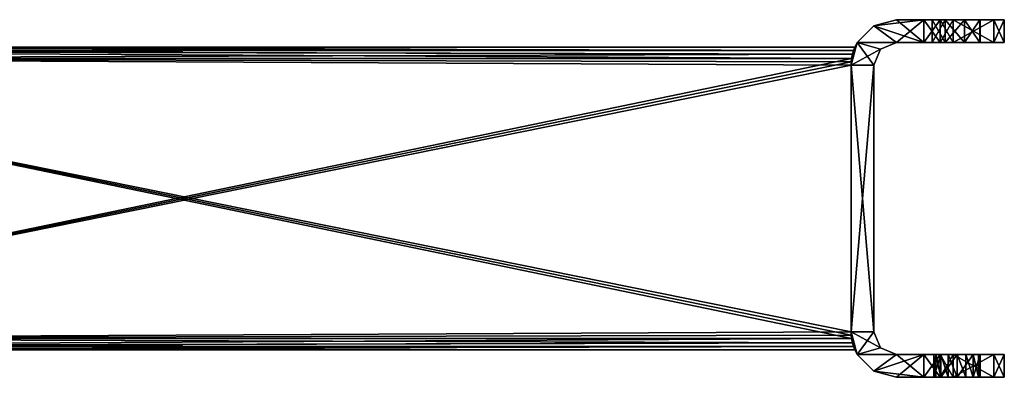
# Model space of a CAD drawing. Extents: x -90 to 480, y -1508 to 4.
# Tile 13 of 15: x 220 to 480, y -1496 to -1402. Entities that reach past the tile are written whole.
import ezdxf

# ---------------------------------------------------------------- set-up
doc = ezdxf.new("R2010")
doc.units = 0
doc.header["$LTSCALE"] = 65.185185
for name, color, linetype in [('1', 7, 'CONTINUOUS'), ('10', 7, 'CONTINUOUS'), ('11', 7, 'CONTINUOUS'), ('12', 7, 'CONTINUOUS'), ('13', 7, 'CONTINUOUS'), ('14', 7, 'CONTINUOUS'), ('15', 7, 'CONTINUOUS'), ('16', 7, 'CONTINUOUS'), ('17', 7, 'CONTINUOUS'), ('18', 7, 'CONTINUOUS'), ('19', 7, 'CONTINUOUS'), ('2', 7, 'CONTINUOUS'), ('20', 7, 'CONTINUOUS'), ('21', 7, 'CONTINUOUS'), ('22', 7, 'CONTINUOUS'), ('23', 7, 'CONTINUOUS'), ('24', 7, 'CONTINUOUS'), ('25', 7, 'CONTINUOUS'), ('26', 7, 'CONTINUOUS'), ('27', 7, 'CONTINUOUS'), ('28', 7, 'CONTINUOUS'), ('29', 7, 'CONTINUOUS'), ('3', 7, 'CONTINUOUS'), ('30', 7, 'CONTINUOUS'), ('31', 7, 'CONTINUOUS'), ('32', 7, 'CONTINUOUS'), ('4', 7, 'CONTINUOUS'), ('8', 7, 'CONTINUOUS'), ('9', 7, 'CONTINUOUS')]:
    doc.layers.add(name, color=color, linetype=linetype)

msp = doc.modelspace()

# ---------------------------------------------------------------- linework, layer by layer
at = {"layer": '1', "linetype": 'CONTINUOUS'}
for points in [[(440.98, -1409, 17), (440.98, -1409, -17), (91, -1409, -17), (440.98, -1409, 17)], [(91, -1409, 17), (440.98, -1409, 17), (91, -1409, -17), (91, -1409, 17)]]:
    msp.add_3dface(points, dxfattribs=at)
at = {"layer": '10', "linetype": 'CONTINUOUS'}
for points in [[(463.69, -1496.25, 4.31), (461.9, -1496.25), (463.69, -1490.25, 4.31), (463.69, -1496.25, 4.31)], [(463.69, -1490.25, 4.31), (461.9, -1496.25), (461.9, -1490.25), (463.69, -1490.25, 4.31)], [(468, -1496.25, 6.1), (463.69, -1496.25, 4.31), (468, -1490.25, 6.1), (468, -1496.25, 6.1)], [(468, -1490.25, 6.1), (463.69, -1496.25, 4.31), (463.69, -1490.25, 4.31), (468, -1490.25, 6.1)], [(472.31, -1496.25, 4.31), (468, -1496.25, 6.1), (472.31, -1490.25, 4.31), (472.31, -1496.25, 4.31)], [(472.31, -1490.25, 4.31), (468, -1496.25, 6.1), (468, -1490.25, 6.1), (472.31, -1490.25, 4.31)], [(474.1, -1496.25), (472.31, -1496.25, 4.31), (474.1, -1490.25), (474.1, -1496.25)], [(474.1, -1490.25), (472.31, -1496.25, 4.31), (472.31, -1490.25, 4.31), (474.1, -1490.25)]]:
    msp.add_3dface(points, dxfattribs=at)
at = {"layer": '11', "linetype": 'CONTINUOUS'}
for points in [[(474, -1401.75, 1.1), (474.1, -1401.75), (474, -1407.75, 1.1), (474, -1401.75, 1.1)], [(474.1, -1401.75), (474, -1401.75, -1.1), (474.1, -1407.75), (474.1, -1401.75)], [(474, -1407.75, 1.1), (474.1, -1401.75), (474.1, -1407.75), (474, -1407.75, 1.1)], [(474.1, -1407.75), (474, -1401.75, -1.1), (474, -1407.75, -1.1), (474.1, -1407.75)], [(461.9, -1496.25), (462.36, -1496.25, -2.33), (461.9, -1490.25), (461.9, -1496.25)], [(461.9, -1490.25), (462.36, -1496.25, -2.33), (462.36, -1490.25, -2.33), (461.9, -1490.25)], [(462.36, -1496.25, -2.33), (463.69, -1496.25, -4.31), (462.36, -1490.25, -2.33), (462.36, -1496.25, -2.33)], [(462.36, -1490.25, -2.33), (463.69, -1496.25, -4.31), (463.69, -1490.25, -4.31), (462.36, -1490.25, -2.33)], [(463.69, -1496.25, -4.31), (465.67, -1496.25, -5.64), (463.69, -1490.25, -4.31), (463.69, -1496.25, -4.31)], [(463.69, -1490.25, -4.31), (465.67, -1496.25, -5.64), (465.67, -1490.25, -5.64), (463.69, -1490.25, -4.31)], [(465.67, -1496.25, -5.64), (468, -1496.25, -6.1), (465.67, -1490.25, -5.64), (465.67, -1496.25, -5.64)], [(465.67, -1490.25, -5.64), (468, -1496.25, -6.1), (468, -1490.25, -6.1), (465.67, -1490.25, -5.64)], [(468, -1496.25, -6.1), (470.33, -1496.25, -5.64), (468, -1490.25, -6.1), (468, -1496.25, -6.1)], [(468, -1490.25, -6.1), (470.33, -1496.25, -5.64), (470.33, -1490.25, -5.64), (468, -1490.25, -6.1)], [(470.33, -1496.25, -5.64), (472.31, -1496.25, -4.31), (470.33, -1490.25, -5.64), (470.33, -1496.25, -5.64)], [(470.33, -1490.25, -5.64), (472.31, -1496.25, -4.31), (472.31, -1490.25, -4.31), (470.33, -1490.25, -5.64)], [(472.31, -1496.25, -4.31), (473.64, -1496.25, -2.33), (472.31, -1490.25, -4.31), (472.31, -1496.25, -4.31)], [(472.31, -1490.25, -4.31), (473.64, -1496.25, -2.33), (473.64, -1490.25, -2.33), (472.31, -1490.25, -4.31)], [(473.64, -1496.25, -2.33), (474.1, -1496.25), (473.64, -1490.25, -2.33), (473.64, -1496.25, -2.33)], [(474.1, -1496.25), (474.1, -1490.25), (473.64, -1490.25, -2.33), (474.1, -1496.25)]]:
    msp.add_3dface(points, dxfattribs=at)
at = {"layer": '12', "linetype": 'CONTINUOUS'}
for points in [[(477.76, -1401.75, -7.81), (480.5, -1401.75), (477.76, -1407.75, -7.81), (477.76, -1401.75, -7.81)], [(480.5, -1401.75), (477.76, -1401.75, 7.81), (480.5, -1407.75), (480.5, -1401.75)], [(477.76, -1407.75, -7.81), (480.5, -1401.75), (480.5, -1407.75), (477.76, -1407.75, -7.81)], [(480.5, -1407.75), (477.76, -1401.75, 7.81), (477.76, -1407.75, 7.81), (480.5, -1407.75)], [(477.76, -1496.25, 7.81), (480.5, -1496.25), (477.76, -1490.25, 7.81), (477.76, -1496.25, 7.81)], [(480.5, -1496.25), (477.76, -1496.25, -7.81), (480.5, -1490.25), (480.5, -1496.25)], [(477.76, -1490.25, 7.81), (480.5, -1496.25), (480.5, -1490.25), (477.76, -1490.25, 7.81)], [(480.5, -1490.25), (477.76, -1496.25, -7.81), (477.76, -1490.25, -7.81), (480.5, -1490.25)]]:
    msp.add_3dface(points, dxfattribs=at)
at = {"layer": '13', "linetype": 'CONTINUOUS'}
for points in [[(477.76, -1401.75, 7.81), (467, -1401.75, 21.25), (467, -1407.75, 21.25), (477.76, -1401.75, 7.81)], [(477.76, -1407.75, 7.81), (477.76, -1401.75, 7.81), (467, -1407.75, 21.25), (477.76, -1407.75, 7.81)], [(467, -1496.25, 21.25), (477.76, -1496.25, 7.81), (477.76, -1490.25, 7.81), (467, -1496.25, 21.25)], [(467, -1496.25, 21.25), (477.76, -1490.25, 7.81), (467, -1490.25, 21.25), (467, -1496.25, 21.25)]]:
    msp.add_3dface(points, dxfattribs=at)
at = {"layer": '14', "linetype": 'CONTINUOUS'}
for points in [[(463.53, -1401.75, 24.01), (459.19, -1401.75, 25), (463.53, -1407.75, 24.01), (463.53, -1401.75, 24.01)], [(463.53, -1407.75, 24.01), (459.19, -1401.75, 25), (459.19, -1407.75, 25), (463.53, -1407.75, 24.01)], [(467, -1401.75, 21.25), (463.53, -1401.75, 24.01), (467, -1407.75, 21.25), (467, -1401.75, 21.25)], [(467, -1407.75, 21.25), (463.53, -1401.75, 24.01), (463.53, -1407.75, 24.01), (467, -1407.75, 21.25)], [(459.19, -1496.25, 25), (463.53, -1496.25, 24.01), (459.19, -1490.25, 25), (459.19, -1496.25, 25)], [(459.19, -1490.25, 25), (463.53, -1496.25, 24.01), (463.53, -1490.25, 24.01), (459.19, -1490.25, 25)], [(463.53, -1496.25, 24.01), (467, -1496.25, 21.25), (463.53, -1490.25, 24.01), (463.53, -1496.25, 24.01)], [(467, -1496.25, 21.25), (467, -1490.25, 21.25), (463.53, -1490.25, 24.01), (467, -1496.25, 21.25)]]:
    msp.add_3dface(points, dxfattribs=at)
at = {"layer": '15', "linetype": 'CONTINUOUS'}
for points in [[(459.19, -1401.75, 25), (452, -1401.75, 25), (446, -1403.36, 25), (459.19, -1401.75, 25)], [(452, -1407.75, 25), (459.19, -1401.75, 25), (446, -1403.36, 25), (452, -1407.75, 25)], [(459.19, -1407.75, 25), (459.19, -1401.75, 25), (452, -1407.75, 25), (459.19, -1407.75, 25)], [(441.61, -1407.75, 25), (452, -1407.75, 25), (446, -1403.36, 25), (441.61, -1407.75, 25)], [(440, -1413.75, 25), (447.76, -1409.51, 25), (441.61, -1407.75, 25), (440, -1413.75, 25)], [(447.76, -1409.51, 25), (452, -1407.75, 25), (441.61, -1407.75, 25), (447.76, -1409.51, 25)], [(446, -1413.75, 25), (447.76, -1409.51, 25), (440, -1413.75, 25), (446, -1413.75, 25)], [(446, -1484.25, 25), (446, -1413.75, 25), (440, -1484.25, 25), (446, -1484.25, 25)], [(440, -1484.25, 25), (446, -1413.75, 25), (440, -1413.75, 25), (440, -1484.25, 25)], [(441.61, -1490.25, 25), (446, -1484.25, 25), (440, -1484.25, 25), (441.61, -1490.25, 25)], [(447.76, -1488.49, 25), (446, -1484.25, 25), (441.61, -1490.25, 25), (447.76, -1488.49, 25)], [(452, -1490.25, 25), (447.76, -1488.49, 25), (441.61, -1490.25, 25), (452, -1490.25, 25)], [(446, -1494.64, 25), (452, -1490.25, 25), (441.61, -1490.25, 25), (446, -1494.64, 25)], [(452, -1496.25, 25), (459.19, -1490.25, 25), (446, -1494.64, 25), (452, -1496.25, 25)], [(459.19, -1490.25, 25), (452, -1490.25, 25), (446, -1494.64, 25), (459.19, -1490.25, 25)], [(452, -1496.25, 25), (459.19, -1496.25, 25), (459.19, -1490.25, 25), (452, -1496.25, 25)]]:
    msp.add_3dface(points, dxfattribs=at)
at = {"layer": '16', "linetype": 'CONTINUOUS'}
for points in [[(440, -1484.25, -20), (440, -1413.75, -20), (440, -1484.25, -25), (440, -1484.25, -20)], [(440, -1484.25, -25), (440, -1413.75, -20), (440, -1413.75, -25), (440, -1484.25, -25)], [(440, -1413.75, 20), (440, -1484.25, 20), (440, -1413.75, 25), (440, -1413.75, 20)], [(440, -1484.25, 20), (440, -1484.25, 25), (440, -1413.75, 25), (440, -1484.25, 20)]]:
    msp.add_3dface(points, dxfattribs=at)
at = {"layer": '17', "linetype": 'CONTINUOUS'}
for points in [[(452, -1401.75, -25), (459.19, -1407.75, -25), (446, -1403.36, -25), (452, -1401.75, -25)], [(452, -1401.75, -25), (459.19, -1401.75, -25), (459.19, -1407.75, -25), (452, -1401.75, -25)], [(441.61, -1407.75, -25), (446, -1403.36, -25), (452, -1407.75, -25), (441.61, -1407.75, -25)], [(446, -1403.36, -25), (459.19, -1407.75, -25), (452, -1407.75, -25), (446, -1403.36, -25)], [(440, -1413.75, -25), (441.61, -1407.75, -25), (446, -1413.75, -25), (440, -1413.75, -25)], [(446, -1413.75, -25), (441.61, -1407.75, -25), (447.76, -1409.51, -25), (446, -1413.75, -25)], [(447.76, -1409.51, -25), (441.61, -1407.75, -25), (452, -1407.75, -25), (447.76, -1409.51, -25)], [(440, -1484.25, -25), (440, -1413.75, -25), (446, -1484.25, -25), (440, -1484.25, -25)], [(446, -1484.25, -25), (440, -1413.75, -25), (446, -1413.75, -25), (446, -1484.25, -25)], [(441.61, -1490.25, -25), (440, -1484.25, -25), (447.76, -1488.49, -25), (441.61, -1490.25, -25)], [(447.76, -1488.49, -25), (440, -1484.25, -25), (446, -1484.25, -25), (447.76, -1488.49, -25)], [(452, -1490.25, -25), (441.61, -1490.25, -25), (447.76, -1488.49, -25), (452, -1490.25, -25)], [(446, -1494.64, -25), (441.61, -1490.25, -25), (452, -1490.25, -25), (446, -1494.64, -25)], [(459.19, -1496.25, -25), (446, -1494.64, -25), (452, -1490.25, -25), (459.19, -1496.25, -25)], [(459.19, -1490.25, -25), (459.19, -1496.25, -25), (452, -1490.25, -25), (459.19, -1490.25, -25)], [(459.19, -1496.25, -25), (452, -1496.25, -25), (446, -1494.64, -25), (459.19, -1496.25, -25)]]:
    msp.add_3dface(points, dxfattribs=at)
at = {"layer": '18', "linetype": 'CONTINUOUS'}
for points in [[(459.19, -1401.75, -25), (463.53, -1401.75, -24.01), (459.19, -1407.75, -25), (459.19, -1401.75, -25)], [(459.19, -1407.75, -25), (463.53, -1401.75, -24.01), (463.53, -1407.75, -24.01), (459.19, -1407.75, -25)], [(463.53, -1401.75, -24.01), (467, -1401.75, -21.25), (463.53, -1407.75, -24.01), (463.53, -1401.75, -24.01)], [(463.53, -1407.75, -24.01), (467, -1401.75, -21.25), (467, -1407.75, -21.25), (463.53, -1407.75, -24.01)], [(463.53, -1496.25, -24.01), (459.19, -1496.25, -25), (463.53, -1490.25, -24.01), (463.53, -1496.25, -24.01)], [(459.19, -1496.25, -25), (459.19, -1490.25, -25), (463.53, -1490.25, -24.01), (459.19, -1496.25, -25)], [(467, -1496.25, -21.25), (463.53, -1496.25, -24.01), (467, -1490.25, -21.25), (467, -1496.25, -21.25)], [(467, -1490.25, -21.25), (463.53, -1496.25, -24.01), (463.53, -1490.25, -24.01), (467, -1490.25, -21.25)]]:
    msp.add_3dface(points, dxfattribs=at)
at = {"layer": '19', "linetype": 'CONTINUOUS'}
for points in [[(467, -1401.75, -21.25), (477.76, -1401.75, -7.81), (477.76, -1407.75, -7.81), (467, -1401.75, -21.25)], [(467, -1401.75, -21.25), (477.76, -1407.75, -7.81), (467, -1407.75, -21.25), (467, -1401.75, -21.25)], [(477.76, -1496.25, -7.81), (467, -1496.25, -21.25), (467, -1490.25, -21.25), (477.76, -1496.25, -7.81)], [(477.76, -1490.25, -7.81), (477.76, -1496.25, -7.81), (467, -1490.25, -21.25), (477.76, -1490.25, -7.81)]]:
    msp.add_3dface(points, dxfattribs=at)
at = {"layer": '2', "linetype": 'CONTINUOUS'}
for points in [[(91, -1489, -17), (440.98, -1489, -17), (91, -1489, 17), (91, -1489, -17)], [(91, -1489, 17), (440.98, -1489, -17), (440.98, -1489, 17), (91, -1489, 17)]]:
    msp.add_3dface(points, dxfattribs=at)
at = {"layer": '20', "linetype": 'CONTINUOUS'}
for points in [[(440.03, -1485.13, -20), (440, -1484.25, -20), (441.61, -1490.25, -25), (440.03, -1485.13, -20)], [(440, -1484.25, -20), (440, -1484.25, -25), (441.61, -1490.25, -25), (440, -1484.25, -20)], [(440, -1484.25, 20), (440.03, -1485.13, 20), (440, -1484.25, 25), (440, -1484.25, 20)], [(440.03, -1485.13, 20), (440.13, -1486, 20), (440, -1484.25, 25), (440.03, -1485.13, 20)], [(440, -1484.25, 25), (440.13, -1486, 20), (440.36, -1487.16, 19.77), (440, -1484.25, 25)], [(441.61, -1490.25, 25), (440, -1484.25, 25), (440.65, -1488.14, 19.1), (441.61, -1490.25, 25)], [(440.65, -1488.14, 19.1), (440, -1484.25, 25), (440.36, -1487.16, 19.77), (440.65, -1488.14, 19.1)], [(440.13, -1486, -20), (440.03, -1485.13, -20), (441.61, -1490.25, -25), (440.13, -1486, -20)], [(440.13, -1486, -20), (441.61, -1490.25, -25), (440.36, -1487.16, -19.77), (440.13, -1486, -20)], [(440.36, -1487.16, -19.77), (441.61, -1490.25, -25), (440.65, -1488.14, -19.1), (440.36, -1487.16, -19.77)], [(441.61, -1490.25, -25), (440.98, -1489, -17), (440.65, -1488.14, -19.1), (441.61, -1490.25, -25)], [(440.98, -1489, 17), (441.61, -1490.25, 25), (440.65, -1488.14, 19.1), (440.98, -1489, 17)], [(440.98, -1489, 17), (440.98, -1489, -17), (441.61, -1490.25, -25), (440.98, -1489, 17)], [(441.61, -1490.25, 25), (440.98, -1489, 17), (441.61, -1490.25, -25), (441.61, -1490.25, 25)], [(446, -1494.64, 25), (441.61, -1490.25, 25), (446, -1494.64, -25), (446, -1494.64, 25)], [(441.61, -1490.25, 25), (441.61, -1490.25, -25), (446, -1494.64, -25), (441.61, -1490.25, 25)], [(452, -1496.25, -25), (452, -1496.25, 25), (446, -1494.64, 25), (452, -1496.25, -25)], [(452, -1496.25, -25), (446, -1494.64, 25), (446, -1494.64, -25), (452, -1496.25, -25)]]:
    msp.add_3dface(points, dxfattribs=at)
at = {"layer": '21', "linetype": 'CONTINUOUS'}
for points in [[(452, -1401.75, 25), (452, -1401.75, -25), (446, -1403.36, -25), (452, -1401.75, 25)], [(446, -1403.36, 25), (452, -1401.75, 25), (446, -1403.36, -25), (446, -1403.36, 25)], [(441.61, -1407.75, 25), (446, -1403.36, 25), (441.61, -1407.75, -25), (441.61, -1407.75, 25)], [(446, -1403.36, 25), (446, -1403.36, -25), (441.61, -1407.75, -25), (446, -1403.36, 25)], [(440.03, -1412.87, 20), (440, -1413.75, 20), (441.61, -1407.75, 25), (440.03, -1412.87, 20)], [(440, -1413.75, 20), (440, -1413.75, 25), (441.61, -1407.75, 25), (440, -1413.75, 20)], [(441.61, -1407.75, -25), (440, -1413.75, -25), (440.65, -1409.86, -19.1), (441.61, -1407.75, -25)], [(440.13, -1412, 20), (440.03, -1412.87, 20), (441.61, -1407.75, 25), (440.13, -1412, 20)], [(440.13, -1412, 20), (441.61, -1407.75, 25), (440.36, -1410.84, 19.77), (440.13, -1412, 20)], [(440.36, -1410.84, 19.77), (441.61, -1407.75, 25), (440.65, -1409.86, 19.1), (440.36, -1410.84, 19.77)], [(440.98, -1409, -17), (441.61, -1407.75, -25), (440.65, -1409.86, -19.1), (440.98, -1409, -17)], [(441.61, -1407.75, 25), (440.98, -1409, 17), (440.65, -1409.86, 19.1), (441.61, -1407.75, 25)], [(440.98, -1409, -17), (440.98, -1409, 17), (441.61, -1407.75, 25), (440.98, -1409, -17)], [(440.98, -1409, -17), (441.61, -1407.75, 25), (441.61, -1407.75, -25), (440.98, -1409, -17)], [(440.65, -1409.86, -19.1), (440, -1413.75, -25), (440.36, -1410.84, -19.77), (440.65, -1409.86, -19.1)], [(440, -1413.75, -25), (440.13, -1412, -20), (440.36, -1410.84, -19.77), (440, -1413.75, -25)], [(440.03, -1412.87, -20), (440.13, -1412, -20), (440, -1413.75, -25), (440.03, -1412.87, -20)], [(440, -1413.75, -20), (440.03, -1412.87, -20), (440, -1413.75, -25), (440, -1413.75, -20)]]:
    msp.add_3dface(points, dxfattribs=at)
at = {"layer": '22', "linetype": 'CONTINUOUS'}
for points in [[(477.76, -1407.75, -7.81), (452, -1407.75, -25), (467, -1407.75, -21.25), (477.76, -1407.75, -7.81)], [(452, -1407.75, -25), (477.76, -1407.75, -7.81), (469.94, -1407.75, -6.78), (452, -1407.75, -25)], [(467, -1407.75, 21.25), (463.53, -1407.75, 24.01), (452, -1407.75, -25), (467, -1407.75, 21.25)], [(467, -1407.75, 21.25), (452, -1407.75, -25), (461.43, -1407.75, 2.55), (467, -1407.75, 21.25)], [(463.53, -1407.75, 24.01), (459.19, -1407.75, 25), (452, -1407.75, -25), (463.53, -1407.75, 24.01)], [(459.19, -1407.75, 25), (452, -1407.75, 25), (452, -1407.75, -25), (459.19, -1407.75, 25)], [(452, -1407.75, -25), (459.19, -1407.75, -25), (463.53, -1407.75, -24.01), (452, -1407.75, -25)], [(452, -1407.75, -25), (463.53, -1407.75, -24.01), (467, -1407.75, -21.25), (452, -1407.75, -25)], [(461.43, -1407.75, 2.55), (452, -1407.75, -25), (461.43, -1407.75, -2.55), (461.43, -1407.75, 2.55)], [(461.43, -1407.75, -2.55), (452, -1407.75, -25), (464.86, -1407.75, -6.31), (461.43, -1407.75, -2.55)], [(464.86, -1407.75, -6.31), (452, -1407.75, -25), (469.94, -1407.75, -6.78), (464.86, -1407.75, -6.31)], [(464.86, -1407.75, 6.31), (467, -1407.75, 21.25), (461.43, -1407.75, 2.55), (464.86, -1407.75, 6.31)], [(477.76, -1407.75, 7.81), (467, -1407.75, 21.25), (464.86, -1407.75, 6.31), (477.76, -1407.75, 7.81)], [(469.94, -1407.75, 6.78), (477.76, -1407.75, 7.81), (464.86, -1407.75, 6.31), (469.94, -1407.75, 6.78)], [(477.76, -1407.75, -7.81), (480.5, -1407.75), (469.94, -1407.75, -6.78), (477.76, -1407.75, -7.81)], [(480.5, -1407.75), (474, -1407.75, -3.7), (469.94, -1407.75, -6.78), (480.5, -1407.75)], [(474, -1407.75, 3.7), (477.76, -1407.75, 7.81), (469.94, -1407.75, 6.78), (474, -1407.75, 3.7)], [(474, -1407.75, 1.1), (474.1, -1407.75), (477.76, -1407.75, 7.81), (474, -1407.75, 1.1)], [(474, -1407.75, 1.1), (477.76, -1407.75, 7.81), (474, -1407.75, 3.7), (474, -1407.75, 1.1)], [(474.1, -1407.75), (474, -1407.75, -1.1), (480.5, -1407.75), (474.1, -1407.75)], [(480.5, -1407.75), (474, -1407.75, -1.1), (474, -1407.75, -3.7), (480.5, -1407.75)], [(474.1, -1407.75), (480.5, -1407.75), (477.76, -1407.75, 7.81), (474.1, -1407.75)]]:
    msp.add_3dface(points, dxfattribs=at)
at = {"layer": '23', "linetype": 'CONTINUOUS'}
for points in [[(452, -1407.75, 25), (447.76, -1409.51, 25), (452, -1407.75, -25), (452, -1407.75, 25)], [(447.76, -1409.51, 25), (447.76, -1409.51, -25), (452, -1407.75, -25), (447.76, -1409.51, 25)], [(447.76, -1409.51, 25), (446, -1413.75, 25), (447.76, -1409.51, -25), (447.76, -1409.51, 25)], [(446, -1413.75, 25), (446, -1413.75, -25), (447.76, -1409.51, -25), (446, -1413.75, 25)]]:
    msp.add_3dface(points, dxfattribs=at)
at = {"layer": '24', "linetype": 'CONTINUOUS'}
for points in [[(446, -1413.75, 25), (446, -1484.25, 25), (446, -1413.75, -25), (446, -1413.75, 25)], [(446, -1484.25, 25), (446, -1484.25, -25), (446, -1413.75, -25), (446, -1484.25, 25)]]:
    msp.add_3dface(points, dxfattribs=at)
at = {"layer": '25', "linetype": 'CONTINUOUS'}
for points in [[(446, -1484.25, 25), (447.76, -1488.49, 25), (446, -1484.25, -25), (446, -1484.25, 25)], [(447.76, -1488.49, 25), (447.76, -1488.49, -25), (446, -1484.25, -25), (447.76, -1488.49, 25)], [(447.76, -1488.49, 25), (452, -1490.25, 25), (447.76, -1488.49, -25), (447.76, -1488.49, 25)], [(452, -1490.25, 25), (452, -1490.25, -25), (447.76, -1488.49, -25), (452, -1490.25, 25)]]:
    msp.add_3dface(points, dxfattribs=at)
at = {"layer": '26', "linetype": 'CONTINUOUS'}
for points in [[(468, -1490.25, 6.1), (463.69, -1490.25, 4.31), (452, -1490.25, 25), (468, -1490.25, 6.1)], [(477.76, -1490.25, 7.81), (468, -1490.25, 6.1), (452, -1490.25, 25), (477.76, -1490.25, 7.81)], [(463.69, -1490.25, 4.31), (461.9, -1490.25), (452, -1490.25, 25), (463.69, -1490.25, 4.31)], [(461.9, -1490.25), (462.36, -1490.25, -2.33), (452, -1490.25, 25), (461.9, -1490.25)], [(452, -1490.25, 25), (462.36, -1490.25, -2.33), (467, -1490.25, -21.25), (452, -1490.25, 25)], [(467, -1490.25, 21.25), (477.76, -1490.25, 7.81), (452, -1490.25, 25), (467, -1490.25, 21.25)], [(463.53, -1490.25, 24.01), (467, -1490.25, 21.25), (452, -1490.25, 25), (463.53, -1490.25, 24.01)], [(459.19, -1490.25, 25), (463.53, -1490.25, 24.01), (452, -1490.25, 25), (459.19, -1490.25, 25)], [(452, -1490.25, 25), (459.19, -1490.25, -25), (452, -1490.25, -25), (452, -1490.25, 25)], [(459.19, -1490.25, -25), (452, -1490.25, 25), (463.53, -1490.25, -24.01), (459.19, -1490.25, -25)], [(452, -1490.25, 25), (467, -1490.25, -21.25), (463.53, -1490.25, -24.01), (452, -1490.25, 25)], [(462.36, -1490.25, -2.33), (463.69, -1490.25, -4.31), (467, -1490.25, -21.25), (462.36, -1490.25, -2.33)], [(463.69, -1490.25, -4.31), (465.67, -1490.25, -5.64), (467, -1490.25, -21.25), (463.69, -1490.25, -4.31)], [(465.67, -1490.25, -5.64), (468, -1490.25, -6.1), (467, -1490.25, -21.25), (465.67, -1490.25, -5.64)], [(468, -1490.25, -6.1), (477.76, -1490.25, -7.81), (467, -1490.25, -21.25), (468, -1490.25, -6.1)], [(472.31, -1490.25, 4.31), (468, -1490.25, 6.1), (477.76, -1490.25, 7.81), (472.31, -1490.25, 4.31)], [(468, -1490.25, -6.1), (470.33, -1490.25, -5.64), (477.76, -1490.25, -7.81), (468, -1490.25, -6.1)], [(470.33, -1490.25, -5.64), (472.31, -1490.25, -4.31), (477.76, -1490.25, -7.81), (470.33, -1490.25, -5.64)], [(474.1, -1490.25), (472.31, -1490.25, 4.31), (480.5, -1490.25), (474.1, -1490.25)], [(472.31, -1490.25, 4.31), (477.76, -1490.25, 7.81), (480.5, -1490.25), (472.31, -1490.25, 4.31)], [(472.31, -1490.25, -4.31), (473.64, -1490.25, -2.33), (477.76, -1490.25, -7.81), (472.31, -1490.25, -4.31)], [(473.64, -1490.25, -2.33), (474.1, -1490.25), (477.76, -1490.25, -7.81), (473.64, -1490.25, -2.33)], [(474.1, -1490.25), (480.5, -1490.25), (477.76, -1490.25, -7.81), (474.1, -1490.25)]]:
    msp.add_3dface(points, dxfattribs=at)
at = {"layer": '27', "linetype": 'CONTINUOUS'}
for points in [[(464.86, -1401.75, -6.31), (461.43, -1401.75, -2.55), (464.86, -1407.75, -6.31), (464.86, -1401.75, -6.31)], [(461.43, -1401.75, -2.55), (461.43, -1401.75, 2.55), (461.43, -1407.75, -2.55), (461.43, -1401.75, -2.55)], [(461.43, -1401.75, -2.55), (461.43, -1407.75, -2.55), (464.86, -1407.75, -6.31), (461.43, -1401.75, -2.55)], [(461.43, -1401.75, 2.55), (464.86, -1401.75, 6.31), (461.43, -1407.75, 2.55), (461.43, -1401.75, 2.55)], [(461.43, -1401.75, 2.55), (461.43, -1407.75, 2.55), (461.43, -1407.75, -2.55), (461.43, -1401.75, 2.55)], [(464.86, -1401.75, 6.31), (464.86, -1407.75, 6.31), (461.43, -1407.75, 2.55), (464.86, -1401.75, 6.31)], [(469.94, -1401.75, -6.78), (464.86, -1401.75, -6.31), (469.94, -1407.75, -6.78), (469.94, -1401.75, -6.78)], [(464.86, -1401.75, -6.31), (464.86, -1407.75, -6.31), (469.94, -1407.75, -6.78), (464.86, -1401.75, -6.31)], [(464.86, -1401.75, 6.31), (469.94, -1401.75, 6.78), (464.86, -1407.75, 6.31), (464.86, -1401.75, 6.31)], [(469.94, -1401.75, 6.78), (469.94, -1407.75, 6.78), (464.86, -1407.75, 6.31), (469.94, -1401.75, 6.78)], [(474, -1401.75, -3.7), (469.94, -1401.75, -6.78), (474, -1407.75, -3.7), (474, -1401.75, -3.7)], [(474, -1407.75, -3.7), (469.94, -1401.75, -6.78), (469.94, -1407.75, -6.78), (474, -1407.75, -3.7)], [(469.94, -1401.75, 6.78), (474, -1401.75, 3.7), (469.94, -1407.75, 6.78), (469.94, -1401.75, 6.78)], [(474, -1401.75, 3.7), (474, -1407.75, 3.7), (469.94, -1407.75, 6.78), (474, -1401.75, 3.7)]]:
    msp.add_3dface(points, dxfattribs=at)
at = {"layer": '28', "linetype": 'CONTINUOUS'}
for points in [[(474, -1401.75, -1.1), (474, -1401.75, -3.7), (474, -1407.75, -1.1), (474, -1401.75, -1.1)], [(474, -1407.75, -1.1), (474, -1401.75, -3.7), (474, -1407.75, -3.7), (474, -1407.75, -1.1)], [(474, -1401.75, 3.7), (474, -1401.75, 1.1), (474, -1407.75, 3.7), (474, -1401.75, 3.7)], [(474, -1401.75, 1.1), (474, -1407.75, 1.1), (474, -1407.75, 3.7), (474, -1401.75, 1.1)]]:
    msp.add_3dface(points, dxfattribs=at)
at = {"layer": '29', "linetype": 'CONTINUOUS'}
for points in [[(440.13, -1412, -20), (83.06, -1412, -20), (86.14, -1410.03, -19.26), (440.13, -1412, -20)], [(86.14, -1410.03, -19.26), (88.38, -1409.29, -18.29), (440.65, -1409.86, -19.1), (86.14, -1410.03, -19.26)], [(86.14, -1410.03, -19.26), (440.65, -1409.86, -19.1), (440.36, -1410.84, -19.77), (86.14, -1410.03, -19.26)], [(440.13, -1412, -20), (86.14, -1410.03, -19.26), (440.36, -1410.84, -19.77), (440.13, -1412, -20)], [(88.38, -1409.29, -18.29), (91, -1409, -17), (440.65, -1409.86, -19.1), (88.38, -1409.29, -18.29)], [(91, -1409, -17), (440.98, -1409, -17), (440.65, -1409.86, -19.1), (91, -1409, -17)]]:
    msp.add_3dface(points, dxfattribs=at)
at = {"layer": '3', "linetype": 'CONTINUOUS'}
for points in [[(83.06, -1412, -20), (440.13, -1412, -20), (83.06, -1486, -20), (83.06, -1412, -20)], [(83.06, -1486, -20), (440.13, -1412, -20), (440.03, -1412.87, -20), (83.06, -1486, -20)], [(440, -1413.75, -20), (83.06, -1486, -20), (440.03, -1412.87, -20), (440, -1413.75, -20)], [(440, -1484.25, -20), (83.06, -1486, -20), (440, -1413.75, -20), (440, -1484.25, -20)], [(440.03, -1485.13, -20), (83.06, -1486, -20), (440, -1484.25, -20), (440.03, -1485.13, -20)], [(440.13, -1486, -20), (83.06, -1486, -20), (440.03, -1485.13, -20), (440.13, -1486, -20)]]:
    msp.add_3dface(points, dxfattribs=at)
at = {"layer": '30', "linetype": 'CONTINUOUS'}
for points in [[(83.06, -1486, -20), (440.13, -1486, -20), (440.36, -1487.16, -19.77), (83.06, -1486, -20)], [(86.15, -1487.98, -19.26), (83.06, -1486, -20), (440.36, -1487.16, -19.77), (86.15, -1487.98, -19.26)], [(86.15, -1487.98, -19.26), (440.36, -1487.16, -19.77), (440.65, -1488.14, -19.1), (86.15, -1487.98, -19.26)], [(88.39, -1488.71, -18.28), (86.15, -1487.98, -19.26), (440.65, -1488.14, -19.1), (88.39, -1488.71, -18.28)], [(440.98, -1489, -17), (88.39, -1488.71, -18.28), (440.65, -1488.14, -19.1), (440.98, -1489, -17)], [(440.98, -1489, -17), (91, -1489, -17), (88.39, -1488.71, -18.28), (440.98, -1489, -17)]]:
    msp.add_3dface(points, dxfattribs=at)
at = {"layer": '31', "linetype": 'CONTINUOUS'}
for points in [[(86.15, -1410.02, 19.26), (83.06, -1412, 20), (440.36, -1410.84, 19.77), (86.15, -1410.02, 19.26)], [(88.39, -1409.29, 18.28), (86.15, -1410.02, 19.26), (440.65, -1409.86, 19.1), (88.39, -1409.29, 18.28)], [(86.15, -1410.02, 19.26), (440.36, -1410.84, 19.77), (440.65, -1409.86, 19.1), (86.15, -1410.02, 19.26)], [(440.98, -1409, 17), (91, -1409, 17), (88.39, -1409.29, 18.28), (440.98, -1409, 17)], [(440.98, -1409, 17), (88.39, -1409.29, 18.28), (440.65, -1409.86, 19.1), (440.98, -1409, 17)], [(83.06, -1412, 20), (440.13, -1412, 20), (440.36, -1410.84, 19.77), (83.06, -1412, 20)]]:
    msp.add_3dface(points, dxfattribs=at)
at = {"layer": '32', "linetype": 'CONTINUOUS'}
for points in [[(440.13, -1486, 20), (83.06, -1486, 20), (86.14, -1487.97, 19.26), (440.13, -1486, 20)], [(440.13, -1486, 20), (86.14, -1487.97, 19.26), (440.36, -1487.16, 19.77), (440.13, -1486, 20)], [(86.14, -1487.97, 19.26), (440.65, -1488.14, 19.1), (440.36, -1487.16, 19.77), (86.14, -1487.97, 19.26)], [(86.14, -1487.97, 19.26), (88.38, -1488.71, 18.29), (440.65, -1488.14, 19.1), (86.14, -1487.97, 19.26)], [(88.38, -1488.71, 18.29), (91, -1489, 17), (440.65, -1488.14, 19.1), (88.38, -1488.71, 18.29)], [(91, -1489, 17), (440.98, -1489, 17), (440.65, -1488.14, 19.1), (91, -1489, 17)]]:
    msp.add_3dface(points, dxfattribs=at)
at = {"layer": '4', "linetype": 'CONTINUOUS'}
for points in [[(440.13, -1412, 20), (83.06, -1412, 20), (440.03, -1412.87, 20), (440.13, -1412, 20)], [(440.03, -1412.87, 20), (83.06, -1412, 20), (440, -1413.75, 20), (440.03, -1412.87, 20)], [(440, -1413.75, 20), (83.06, -1412, 20), (440, -1484.25, 20), (440, -1413.75, 20)], [(440, -1484.25, 20), (83.06, -1412, 20), (440.03, -1485.13, 20), (440, -1484.25, 20)], [(440.03, -1485.13, 20), (83.06, -1412, 20), (440.13, -1486, 20), (440.03, -1485.13, 20)], [(440.13, -1486, 20), (83.06, -1412, 20), (83.06, -1486, 20), (440.13, -1486, 20)]]:
    msp.add_3dface(points, dxfattribs=at)
at = {"layer": '8', "linetype": 'CONTINUOUS'}
for points in [[(459.19, -1401.75, -25), (452, -1401.75, -25), (452, -1401.75, 25), (459.19, -1401.75, -25)], [(463.53, -1401.75, -24.01), (459.19, -1401.75, -25), (452, -1401.75, 25), (463.53, -1401.75, -24.01)], [(467, -1401.75, -21.25), (463.53, -1401.75, -24.01), (452, -1401.75, 25), (467, -1401.75, -21.25)], [(467, -1401.75, -21.25), (452, -1401.75, 25), (461.43, -1401.75, -2.55), (467, -1401.75, -21.25)], [(467, -1401.75, 21.25), (477.76, -1401.75, 7.81), (452, -1401.75, 25), (467, -1401.75, 21.25)], [(452, -1401.75, 25), (477.76, -1401.75, 7.81), (469.94, -1401.75, 6.78), (452, -1401.75, 25)], [(463.53, -1401.75, 24.01), (467, -1401.75, 21.25), (452, -1401.75, 25), (463.53, -1401.75, 24.01)], [(459.19, -1401.75, 25), (463.53, -1401.75, 24.01), (452, -1401.75, 25), (459.19, -1401.75, 25)], [(461.43, -1401.75, -2.55), (452, -1401.75, 25), (461.43, -1401.75, 2.55), (461.43, -1401.75, -2.55)], [(461.43, -1401.75, 2.55), (452, -1401.75, 25), (464.86, -1401.75, 6.31), (461.43, -1401.75, 2.55)], [(464.86, -1401.75, 6.31), (452, -1401.75, 25), (469.94, -1401.75, 6.78), (464.86, -1401.75, 6.31)], [(464.86, -1401.75, -6.31), (467, -1401.75, -21.25), (461.43, -1401.75, -2.55), (464.86, -1401.75, -6.31)], [(477.76, -1401.75, -7.81), (467, -1401.75, -21.25), (464.86, -1401.75, -6.31), (477.76, -1401.75, -7.81)], [(469.94, -1401.75, -6.78), (477.76, -1401.75, -7.81), (464.86, -1401.75, -6.31), (469.94, -1401.75, -6.78)], [(474, -1401.75, -3.7), (477.76, -1401.75, -7.81), (469.94, -1401.75, -6.78), (474, -1401.75, -3.7)], [(477.76, -1401.75, 7.81), (480.5, -1401.75), (469.94, -1401.75, 6.78), (477.76, -1401.75, 7.81)], [(469.94, -1401.75, 6.78), (480.5, -1401.75), (474, -1401.75, 3.7), (469.94, -1401.75, 6.78)], [(477.76, -1401.75, -7.81), (474, -1401.75, -3.7), (474, -1401.75, -1.1), (477.76, -1401.75, -7.81)], [(474.1, -1401.75), (477.76, -1401.75, -7.81), (474, -1401.75, -1.1), (474.1, -1401.75)], [(474, -1401.75, 3.7), (480.5, -1401.75), (474, -1401.75, 1.1), (474, -1401.75, 3.7)], [(474, -1401.75, 1.1), (480.5, -1401.75), (474.1, -1401.75), (474, -1401.75, 1.1)], [(480.5, -1401.75), (477.76, -1401.75, -7.81), (474.1, -1401.75), (480.5, -1401.75)]]:
    msp.add_3dface(points, dxfattribs=at)
at = {"layer": '9', "linetype": 'CONTINUOUS'}
for points in [[(462.36, -1496.25, -2.33), (461.9, -1496.25), (452, -1496.25, -25), (462.36, -1496.25, -2.33)], [(461.9, -1496.25), (467, -1496.25, 21.25), (452, -1496.25, -25), (461.9, -1496.25)], [(463.69, -1496.25, -4.31), (462.36, -1496.25, -2.33), (452, -1496.25, -25), (463.69, -1496.25, -4.31)], [(465.67, -1496.25, -5.64), (463.69, -1496.25, -4.31), (452, -1496.25, -25), (465.67, -1496.25, -5.64)], [(468, -1496.25, -6.1), (465.67, -1496.25, -5.64), (452, -1496.25, -25), (468, -1496.25, -6.1)], [(477.76, -1496.25, -7.81), (468, -1496.25, -6.1), (452, -1496.25, -25), (477.76, -1496.25, -7.81)], [(459.19, -1496.25, 25), (452, -1496.25, 25), (452, -1496.25, -25), (459.19, -1496.25, 25)], [(463.53, -1496.25, 24.01), (459.19, -1496.25, 25), (452, -1496.25, -25), (463.53, -1496.25, 24.01)], [(467, -1496.25, 21.25), (463.53, -1496.25, 24.01), (452, -1496.25, -25), (467, -1496.25, 21.25)], [(467, -1496.25, -21.25), (477.76, -1496.25, -7.81), (452, -1496.25, -25), (467, -1496.25, -21.25)], [(463.53, -1496.25, -24.01), (467, -1496.25, -21.25), (452, -1496.25, -25), (463.53, -1496.25, -24.01)], [(459.19, -1496.25, -25), (463.53, -1496.25, -24.01), (452, -1496.25, -25), (459.19, -1496.25, -25)], [(461.9, -1496.25), (463.69, -1496.25, 4.31), (467, -1496.25, 21.25), (461.9, -1496.25)], [(463.69, -1496.25, 4.31), (468, -1496.25, 6.1), (467, -1496.25, 21.25), (463.69, -1496.25, 4.31)], [(467, -1496.25, 21.25), (468, -1496.25, 6.1), (477.76, -1496.25, 7.81), (467, -1496.25, 21.25)], [(470.33, -1496.25, -5.64), (468, -1496.25, -6.1), (477.76, -1496.25, -7.81), (470.33, -1496.25, -5.64)], [(468, -1496.25, 6.1), (472.31, -1496.25, 4.31), (477.76, -1496.25, 7.81), (468, -1496.25, 6.1)], [(472.31, -1496.25, -4.31), (470.33, -1496.25, -5.64), (480.5, -1496.25), (472.31, -1496.25, -4.31)], [(480.5, -1496.25), (470.33, -1496.25, -5.64), (477.76, -1496.25, -7.81), (480.5, -1496.25)], [(473.64, -1496.25, -2.33), (472.31, -1496.25, -4.31), (480.5, -1496.25), (473.64, -1496.25, -2.33)], [(472.31, -1496.25, 4.31), (474.1, -1496.25), (477.76, -1496.25, 7.81), (472.31, -1496.25, 4.31)], [(474.1, -1496.25), (473.64, -1496.25, -2.33), (480.5, -1496.25), (474.1, -1496.25)], [(477.76, -1496.25, 7.81), (474.1, -1496.25), (480.5, -1496.25), (477.76, -1496.25, 7.81)]]:
    msp.add_3dface(points, dxfattribs=at)

doc.saveas('drawing.dxf')
